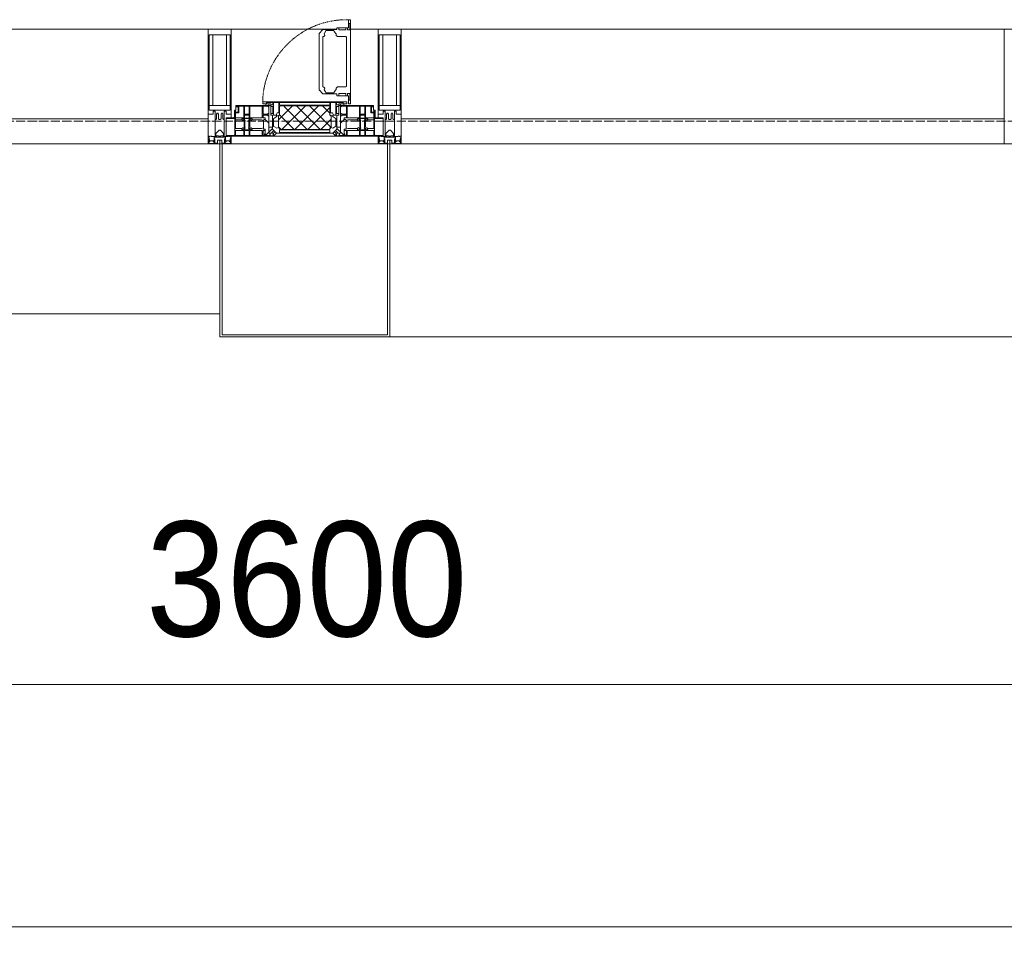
# Model space of a CAD drawing. Header units: millimetres. Extents: x 110168 to 197584, y 7718 to 235556.
# Tile 24 of 42: x 127130 to 129273, y 13576 to 15621. Entities that reach past the tile are written whole.
import ezdxf

# ---------------------------------------------------------------- set-up
doc = ezdxf.new("R2010")
doc.units = ezdxf.units.MM
doc.linetypes.add('-D1-02х01', pattern=[3, 2, -1])
doc.linetypes.add('ADSK_Линия сетки', pattern=[25, 20, -2.5, 0, -2.5])
for name, color, linetype, lineweight in [('Импосты витража', 7, 'Continuous', 18), ('Колонны', 7, 'Continuous', 18), ('Окна', 7, 'Continuous', 18), ('Оси', 7, 'Continuous', 9), ('Панели витража', 7, 'Continuous', 18), ('Размеры', 7, 'Continuous', 9), ('Размеры-100', 7, 'Continuous', 9), ('Элементы узлов', 7, 'Continuous', 18)]:
    doc.layers.add(name, color=color, linetype=linetype, lineweight=lineweight)
doc.styles.add('Arial', font='arial.ttf', dxfattribs={"width": 0.9, "height": 250})
doc.dimstyles.new('Основной_2_5_мм', dxfattribs={"dimscale": 304.8, "dimtxt": 255.06485, "dimasz": 0.463911, "dimexe": 0.492126, "dimexo": 0.492126, "dimgap": 0.098425, "dimtad": 1, "dimdec": 0, "dimdsep": 46, "dimtxsty": 'Arial', "dimblk1": 'OBLIQUE', "dimblk2": 'OBLIQUE', "dimsah": 1, "dimcen": 0.09, "dimdle": 0.492126, "dimazin": 2, "dimtfac": 1, "dimtdec": 4, "dimtix": 1, "dimtmove": 0, "dimatfit": 3, "dimfxl": 1, "dimtvp": 1, "dimtolj": 1, "dimtzin": 0, "dimlwd": 20, "dimlwe": 20, "dimarcsym": 2})

# ---------------------------------------------------------------- blocks, each defined once
blk = doc.blocks.new('Rectangular Mullion - R_StandardFrame_50Wx250H-V29-МКСС_К4_L26_87_900_')
at = {"layer": 'Импосты витража', "color": 253, "lineweight": 5, "true_color": 0xaaaaaa}
for p, q in [((-25, -250), (-25, 0)), ((-25, 0), (0, 0)), ((5, 0), (25, 0)), ((25, 0), (25, -250)), ((25, -250), (-25, -250))]:
    blk.add_line(p, q, dxfattribs=at)
blk = doc.blocks.new('System Panel - A_PAN_Glass-7508020-МКСС_К4_L26_87_900_')
at = {"layer": 'Панели витража', "color": 253, "lineweight": 5, "true_color": 0xaaaaaa}
for p, q in [((656.25, 55), (-656.25, 55)), ((-656.25, 55), (-656.25, 0)), ((656.25, 0), (656.25, 55)), ((-656.25, 0), (656.25, 0))]:
    blk.add_line(p, q, dxfattribs=at)
blk = doc.blocks.new('A_PAN_Створка - 383мм-V32-МКСС_К4_L26_87_900_')
at = {"layer": 'Панели витража', "lineweight": 5}
h = blk.add_hatch(dxfattribs=at)
h.set_pattern_fill('FP_6', color=256, style=0, pattern_type=2)
h.set_pattern_definition([(45, (-127750, -15350), (-14.1421356, 14.1421356), []), (135, (-127750, -15350), (-14.1421356, -14.1421356), [])])
h.paths.add_polyline_path([(-54.5, 31.8), (54.5, 31.8), (54.9, 34.1), (57.2, 36.4), (57.2, 60.8), (54.6, 63.4), (53.6, 82.7), (-54.6, 81.8), (-54.6, 63.4), (-57.2, 60.8), (-57.2, 36.4), (-54.9, 34.1)])
at = {"layer": 'Окна', "lineweight": 5}
for p, q in [((95.1, 270.5), (95.1, 252.9)), ((99.6, 270.5), (95.1, 270.5)), ((97.9, 262.4), (95.1, 262.4)), ((97.9, 262.4), (97.9, 248.4)), ((99.6, 270.5), (99.6, 87.5)), ((39.7, 249), (31.1, 240.4)), ((31.1, 117.6), (31.1, 240.4)), ((70.1, 249), (39.7, 249)), ((41.4, 234.2), (43.5, 236.3)), ((45, 244.7), (42.3, 239.8)), ((42.3, 239.8), (43.5, 236.3)), ((45.9, 246.8), (45, 244.7)), ((63.3, 246.8), (45.9, 246.8)), ((64.1, 245), (63.3, 246.8)), ((64.1, 245), (66.7, 241)), ((66.7, 241), (68.6, 239.7)), ((68.6, 239.7), (68.6, 236.4)), ((68.6, 236.4), (71.1, 233.9)), ((70.1, 252.9), (70.1, 249)), ((95.1, 252.9), (70.1, 252.9)), ((74.1, 248.4), (74.1, 252.9)), ((89.1, 248.4), (74.1, 248.4)), ((89.1, 252.9), (89.1, 248.4)), ((93.1, 248.4), (93.1, 252.9)), ((97.9, 248.4), (93.1, 248.4)), ((41.4, 234.2), (39.1, 233.8)), ((39.1, 179), (39.1, 233.8)), ((71.1, 233.9), (89.5, 233.9)), ((89.5, 233.9), (90.6, 232.8)), ((90.6, 125.2), (90.6, 232.8)), ((39.1, 179), (39.1, 124.2)), ((39.7, 109), (31.1, 117.6)), ((41.4, 123.8), (39.1, 124.2)), ((70.1, 109), (39.7, 109)), ((41.4, 123.8), (43.5, 121.7)), ((42.3, 118.2), (43.5, 121.7)), ((45, 113.3), (42.3, 118.2)), ((45.9, 111.2), (45, 113.3)), ((63.3, 111.2), (45.9, 111.2)), ((64.1, 113), (63.3, 111.2)), ((64.1, 113), (66.7, 117)), ((66.7, 117), (68.6, 118.3)), ((68.6, 121.6), (71.1, 124.1)), ((68.6, 118.3), (68.6, 121.6)), ((70.1, 105.1), (70.1, 109)), ((71.1, 124.1), (89.5, 124.1)), ((74.1, 109.6), (74.1, 105.1)), ((89.1, 109.6), (74.1, 109.6)), ((89.1, 105.1), (89.1, 109.6)), ((89.5, 124.1), (90.6, 125.2)), ((93.1, 109.6), (93.1, 105.1)), ((97.9, 109.6), (93.1, 109.6)), ((97.9, 95.6), (97.9, 109.6)), ((-91.5, 92), (91.5, 92)), ((-91.5, 87.5), (-91.5, 92)), ((-73.9, 87.5), (-91.5, 87.5)), ((-73.9, 62.5), (-73.9, 87.5)), ((95.1, 105.1), (70.1, 105.1)), ((73.9, 87.5), (73.9, 62.5)), ((91.5, 87.5), (73.9, 87.5)), ((91.5, 92), (91.5, 87.5)), ((95.1, 87.5), (95.1, 105.1)), ((97.9, 95.6), (95.1, 95.6)), ((99.6, 87.5), (95.1, 87.5)), ((-153, 73.5), (-150, 73.5)), ((-153, 60), (-153, 73.5)), ((-150, 84), (-78, 84)), ((-150, 73.5), (-150, 84)), ((-78, 84), (-73.9, 84)), ((-78, 84), (-78, 23.5)), ((73.9, 84), (78, 84)), ((78, 84), (150, 84)), ((78, 23.5), (78, 84)), ((150, 84), (150, 73.5)), ((150, 73.5), (153, 73.5)), ((153, 73.5), (153, 60)), ((-171, 57), (-156, 57)), ((-171, 17), (-171, 57)), ((-70, 62.5), (-73.9, 62.5)), ((-70, 32.1), (-70, 62.5)), ((70, 62.5), (70, 32.1)), ((73.9, 62.5), (70, 62.5)), ((156, 57), (171, 57)), ((171, 57), (171, 17)), ((-78, 23.5), (-67.9, 23.5)), ((-61.4, 23.5), (-70, 32.1)), ((-67.9, 23.5), (-64.6, 26.8)), ((-67.9, 17), (-67.9, 23.5)), ((-61.4, 23.5), (-67.9, 17)), ((-64.6, 26.8), (-61.4, 23.5)), ((61.4, 23.5), (-61.4, 23.5)), ((70, 32.1), (61.4, 23.5)), ((61.4, 23.5), (64.6, 26.8)), ((67.9, 17), (61.4, 23.5)), ((64.6, 26.8), (67.9, 23.5)), ((67.9, 23.5), (67.9, 17)), ((67.9, 23.5), (78, 23.5)), ((-67.9, 17), (-171, 17)), ((67.9, 17), (-67.9, 17)), ((-67.9, 17), (67.9, 17)), ((171, 17), (67.9, 17))]:
    blk.add_line(p, q, dxfattribs=at)
at = {"layer": 'Окна', "color": 253, "lineweight": 5, "true_color": 0xaaaaaa}
for p, q in [((-85, 84), (-85, 87.5)), ((-85, 87.5), (-78, 87.5)), ((-78, 87.5), (-78, 84)), ((78, 87.5), (78, 84)), ((85, 87.5), (78, 87.5)), ((85, 84), (85, 87.5)), ((-152, 20), (-152, 73.5)), ((-150.5, 69.5), (-150.5, 73.5)), ((-145, 69.5), (-150.5, 69.5)), ((-150.5, 33.6), (-150.5, 68)), ((-150.5, 68), (-143.5, 68)), ((-148.5, 82.5), (-132.4, 82.5)), ((-148.5, 81), (-148.5, 82.5)), ((-143.5, 81), (-148.5, 81)), ((-145, 69.5), (-145, 79.5)), ((-143.5, 68), (-143.5, 81)), ((-132.4, 56.6), (-132.4, 82.5)), ((-131, 82.5), (-120.8, 82.5)), ((-131, 82.5), (-131, 64.6)), ((-131, 64.6), (-120.8, 64.6)), ((-120.8, 82.5), (-120.8, 64.6)), ((-119.3, 82.5), (-92.5, 82.5)), ((-119.3, 56.6), (-119.3, 82.5)), ((-92.5, 56.6), (-92.5, 82.5)), ((-90.8, 82.5), (-79.5, 82.5)), ((-90.8, 64.6), (-90.8, 82.5)), ((-80.1, 64.6), (-90.8, 64.6)), ((-78, 84), (-85, 84)), ((-80.1, 66.1), (-80.1, 64.6)), ((-78, 66.1), (-80.1, 66.1)), ((-79.5, 82.5), (-79.5, 80.6)), ((-79.5, 80.6), (-78, 80.6)), ((-78, 66.1), (-78, 61.1)), ((78, 84), (85, 84)), ((79.5, 80.6), (78, 80.6)), ((78, 66.1), (78, 61.1)), ((78, 66.1), (80.1, 66.1)), ((90.8, 82.5), (79.5, 82.5)), ((79.5, 82.5), (79.5, 80.6)), ((80.1, 66.1), (80.1, 64.6)), ((80.1, 64.6), (90.8, 64.6)), ((90.8, 64.6), (90.8, 82.5)), ((119.3, 82.5), (92.5, 82.5)), ((92.5, 56.6), (92.5, 82.5)), ((119.3, 56.6), (119.3, 82.5)), ((120.8, 82.5), (120.8, 64.6)), ((131, 82.5), (120.8, 82.5)), ((131, 64.6), (120.8, 64.6)), ((131, 82.5), (131, 64.6)), ((132.4, 56.6), (132.4, 82.5)), ((148.5, 82.5), (132.4, 82.5)), ((143.5, 81), (148.5, 81)), ((143.5, 68), (143.5, 81)), ((150.5, 68), (143.5, 68)), ((145, 69.5), (145, 79.5)), ((145, 69.5), (150.5, 69.5)), ((148.5, 81), (148.5, 82.5)), ((150.5, 69.5), (150.5, 73.5)), ((150.5, 33.6), (150.5, 68)), ((152, 20), (152, 73.5)), ((-171, 55.5), (-152, 55.5)), ((-150.5, 56.6), (-132.4, 56.6)), ((-136.4, 52.4), (-150.5, 52.4)), ((-137.2, 54.8), (-135.8, 50.8)), ((-132.5, 54.8), (-137.2, 54.8)), ((-132.1, 49), (-135.8, 50.8)), ((-132.5, 53.8), (-133.4, 52)), ((-133.4, 52), (-130.1, 50.4)), ((-132.5, 53.8), (-132.5, 54.8)), ((-132.1, 49), (-132.1, 36.8)), ((-131, 56.5), (-131, 62.6)), ((-120.8, 62.6), (-131, 62.6)), ((-131, 56.5), (-120.8, 56.5)), ((-131, 55.1), (-131, 52.7)), ((-120.8, 55.1), (-131, 55.1)), ((-129.4, 51.1), (-131, 52.7)), ((-130.1, 50.4), (-129.4, 51.1)), ((-130.1, 35.3), (-130.1, 50.4)), ((-122.4, 51.1), (-120.8, 52.7)), ((-121.7, 50.4), (-122.4, 51.1)), ((-118.4, 52), (-121.7, 50.4)), ((-121.7, 35.3), (-121.7, 50.4)), ((-120.8, 56.5), (-120.8, 62.6)), ((-120.8, 55.1), (-120.8, 52.7)), ((-119.7, 49), (-115.9, 50.8)), ((-119.7, 49), (-119.7, 36.8)), ((-92.5, 56.6), (-119.3, 56.6)), ((-119.3, 54.8), (-114.6, 54.8)), ((-119.3, 53.8), (-119.3, 54.8)), ((-119.3, 53.8), (-118.4, 52)), ((-114.6, 54.8), (-115.9, 50.8)), ((-94.1, 52.5), (-115.3, 52.5)), ((-89.9, 50.9), (-94.1, 52.5)), ((-90.8, 62.7), (-90.8, 56.6)), ((-80.4, 62.7), (-90.8, 62.7)), ((-90.8, 56.6), (-85.9, 56.6)), ((-89.9, 52.2), (-88.6, 53.5)), ((-89.9, 52.2), (-89.9, 50.9)), ((-89.9, 35.1), (-89.9, 50.9)), ((-85.9, 53.5), (-88.6, 53.5)), ((-85.9, 56.6), (-85.9, 53.5)), ((-85.9, 53.5), (-78, 45.6)), ((-80.4, 61.1), (-80.4, 62.7)), ((-78, 61.1), (-80.4, 61.1)), ((-78, 45.6), (-78, 36.8)), ((78, 61.1), (80.4, 61.1)), ((85.9, 53.5), (78, 45.6)), ((78, 45.6), (78, 36.8)), ((80.4, 62.7), (90.8, 62.7)), ((80.4, 61.1), (80.4, 62.7)), ((85.9, 56.6), (85.9, 53.5)), ((90.8, 56.6), (85.9, 56.6)), ((85.9, 53.5), (88.6, 53.5)), ((89.9, 52.2), (88.6, 53.5)), ((89.9, 50.9), (94.1, 52.5)), ((89.9, 52.2), (89.9, 50.9)), ((89.9, 35.1), (89.9, 50.9)), ((90.8, 62.7), (90.8, 56.6)), ((92.5, 56.6), (119.3, 56.6)), ((94.1, 52.5), (115.3, 52.5)), ((114.6, 54.8), (115.9, 50.8)), ((119.3, 54.8), (114.6, 54.8)), ((119.7, 49), (115.9, 50.8)), ((119.3, 53.8), (118.4, 52)), ((118.4, 52), (121.7, 50.4)), ((119.3, 53.8), (119.3, 54.8)), ((119.7, 49), (119.7, 36.8)), ((120.8, 56.5), (120.8, 62.6)), ((120.8, 62.6), (131, 62.6)), ((131, 56.5), (120.8, 56.5)), ((120.8, 55.1), (120.8, 52.7)), ((120.8, 55.1), (131, 55.1)), ((122.4, 51.1), (120.8, 52.7)), ((121.7, 50.4), (122.4, 51.1)), ((121.7, 35.3), (121.7, 50.4)), ((129.4, 51.1), (131, 52.7)), ((130.1, 50.4), (129.4, 51.1)), ((133.4, 52), (130.1, 50.4)), ((130.1, 35.3), (130.1, 50.4)), ((131, 56.5), (131, 62.6)), ((131, 55.1), (131, 52.7)), ((132.1, 49), (135.8, 50.8)), ((132.1, 49), (132.1, 36.8)), ((150.5, 56.6), (132.4, 56.6)), ((132.5, 54.8), (137.2, 54.8)), ((132.5, 53.8), (132.5, 54.8)), ((132.5, 53.8), (133.4, 52)), ((137.2, 54.8), (135.8, 50.8)), ((136.4, 52.4), (150.5, 52.4)), ((171, 55.5), (152, 55.5)), ((-136.3, 33.6), (-150.5, 33.6)), ((-150.5, 29.4), (-132.4, 29.4)), ((-150.5, 17), (-150.5, 29.4)), ((-137.2, 31), (-135.8, 35)), ((-132.5, 31), (-137.2, 31)), ((-132.1, 36.8), (-135.8, 35)), ((-133.4, 33.7), (-130.1, 35.3)), ((-132.5, 31.9), (-133.4, 33.7)), ((-132.5, 31.9), (-132.5, 31)), ((-132.4, 29.4), (-132.4, 18.6)), ((-129.4, 34.6), (-131, 33)), ((-131, 30.9), (-131, 33)), ((-120.8, 30.9), (-131, 30.9)), ((-131, 29.5), (-120.8, 29.5)), ((-131, 18.2), (-131, 29.5)), ((-130.1, 35.3), (-129.4, 34.6)), ((-121.7, 35.3), (-122.4, 34.6)), ((-122.4, 34.6), (-120.8, 33)), ((-118.4, 33.7), (-121.7, 35.3)), ((-120.8, 30.9), (-120.8, 33)), ((-120.8, 18.2), (-120.8, 29.5)), ((-119.7, 36.8), (-115.9, 35)), ((-119.3, 31.9), (-118.4, 33.7)), ((-119.3, 31.9), (-119.3, 31)), ((-119.3, 31), (-114.6, 31)), ((-92.5, 29.4), (-119.3, 29.4)), ((-119.3, 29.4), (-119.3, 18.6)), ((-114.6, 31), (-115.9, 35)), ((-94.1, 33.5), (-115.4, 33.5)), ((-89.9, 35.1), (-94.1, 33.5)), ((-92.5, 18.6), (-92.5, 29.4)), ((-90.8, 18.5), (-90.8, 29.4)), ((-90.8, 29.4), (-85.9, 29.4)), ((-89.9, 32.5), (-89.9, 35.1)), ((-85.9, 32.5), (-89.9, 32.5)), ((-87.3, 21.9), (-85.9, 21.9)), ((-87.3, 20.4), (-87.3, 21.9)), ((-85.9, 29.4), (-85.9, 32.5)), ((-85.9, 21.9), (-85.9, 29.4)), ((-70, 33.8), (-83.4, 20.4)), ((-78, 36.8), (-70, 36.8)), ((-75.9, 23.5), (-73, 23.5)), ((-75.9, 21.5), (-75.9, 23.5)), ((-75.9, 21.5), (-75.9, 18.2)), ((-74.9, 21.5), (-75.9, 21.5)), ((-74.9, 17.9), (-74.9, 21.5)), ((-67.2, 29.3), (-73, 23.5)), ((-70, 36.8), (-70, 33.8)), ((-68.9, 21.5), (-68.9, 17.9)), ((-67.9, 21.5), (-68.9, 21.5)), ((-67.9, 23.5), (-64.6, 26.8)), ((-67.9, 21.5), (-67.9, 23.5)), ((-64.6, 26.8), (-67.2, 29.3)), ((64.6, 26.8), (67.2, 29.3)), ((67.9, 23.5), (64.6, 26.8)), ((67.2, 29.3), (73, 23.5)), ((67.9, 21.5), (67.9, 23.5)), ((67.9, 21.5), (68.9, 21.5)), ((68.9, 21.5), (68.9, 17.9)), ((70, 36.8), (70, 33.8)), ((78, 36.8), (70, 36.8)), ((70, 33.8), (83.4, 20.4)), ((75.9, 23.5), (73, 23.5)), ((74.9, 21.5), (75.9, 21.5)), ((74.9, 17.9), (74.9, 21.5)), ((75.9, 21.5), (75.9, 23.5)), ((75.9, 21.5), (75.9, 18.2)), ((85.9, 32.5), (89.9, 32.5)), ((85.9, 29.4), (85.9, 32.5)), ((85.9, 21.9), (85.9, 29.4)), ((90.8, 29.4), (85.9, 29.4)), ((87.3, 21.9), (85.9, 21.9)), ((87.3, 20.4), (87.3, 21.9)), ((89.9, 35.1), (94.1, 33.5)), ((89.9, 32.5), (89.9, 35.1)), ((90.8, 18.5), (90.8, 29.4)), ((92.5, 18.6), (92.5, 29.4)), ((92.5, 29.4), (119.3, 29.4)), ((94.1, 33.5), (115.4, 33.5)), ((114.6, 31), (115.9, 35)), ((119.3, 31), (114.6, 31)), ((119.7, 36.8), (115.9, 35)), ((118.4, 33.7), (121.7, 35.3)), ((119.3, 31.9), (118.4, 33.7)), ((119.3, 31.9), (119.3, 31)), ((119.3, 29.4), (119.3, 18.6)), ((122.4, 34.6), (120.8, 33)), ((120.8, 30.9), (120.8, 33)), ((120.8, 30.9), (131, 30.9)), ((120.8, 18.2), (120.8, 29.5)), ((131, 29.5), (120.8, 29.5)), ((121.7, 35.3), (122.4, 34.6)), ((130.1, 35.3), (129.4, 34.6)), ((129.4, 34.6), (131, 33)), ((133.4, 33.7), (130.1, 35.3)), ((131, 30.9), (131, 33)), ((131, 18.2), (131, 29.5)), ((132.1, 36.8), (135.8, 35)), ((150.5, 29.4), (132.4, 29.4)), ((132.4, 29.4), (132.4, 18.6)), ((132.5, 31.9), (133.4, 33.7)), ((132.5, 31.9), (132.5, 31)), ((132.5, 31), (137.2, 31)), ((137.2, 31), (135.8, 35)), ((136.3, 33.6), (150.5, 33.6)), ((150.5, 17), (150.5, 29.4)), ((-171, 18.5), (-153.5, 18.5)), ((-153.5, 18.5), (-152, 20)), ((-132.4, 18.6), (-150.5, 18.6)), ((-120.8, 18.2), (-131, 18.2)), ((-119.3, 18.6), (-92.5, 18.6)), ((-87.3, 18.5), (-90.8, 18.5)), ((-87.3, 20.4), (-87.3, 18.5)), ((-84.8, 20.4), (-87.3, 20.4)), ((-85.9, 18.2), (-85.9, 20.4)), ((-75.9, 18.2), (-85.9, 18.2)), ((-83.4, 20.4), (-84.8, 20.4)), ((-68.9, 17.9), (-74.9, 17.9)), ((68.9, 17.9), (74.9, 17.9)), ((75.9, 18.2), (85.9, 18.2)), ((83.4, 20.4), (84.8, 20.4)), ((84.8, 20.4), (87.3, 20.4)), ((85.9, 18.2), (85.9, 20.4)), ((87.3, 20.4), (87.3, 18.5)), ((87.3, 18.5), (90.8, 18.5)), ((119.3, 18.6), (92.5, 18.6)), ((120.8, 18.2), (131, 18.2)), ((132.4, 18.6), (150.5, 18.6)), ((153.5, 18.5), (152, 20)), ((171, 18.5), (153.5, 18.5))]:
    blk.add_line(p, q, dxfattribs=at)
at = {"layer": 'Окна', "linetype": '-D1-02х01', "lineweight": 5}
blk.add_arc((91.4, 87.5), 183, 88.8555, 178.5909, dxfattribs=at)
at = {"layer": 'Окна', "lineweight": 5}
for centre, start, end in [((-156, 60), 270, 360), ((156, 60), 180, 270)]:
    blk.add_arc(centre, 3, start, end, dxfattribs=at)
at = {"layer": 'Элементы узлов', "color": 253, "lineweight": 5, "true_color": 0xaaaaaa}
for p, q in [((-91.5, 92), (-91.5, 87.5)), ((-91.5, 92), (91.5, 92)), ((-91.5, 87.5), (-73.9, 87.5)), ((-83.4, 90.3), (-69.4, 90.3)), ((-83.4, 90.3), (-83.4, 87.5)), ((-73.9, 87.5), (-73.9, 62.5)), ((-69.4, 90.3), (-69.4, 85.5)), ((-67.9, 89.3), (-66.9, 90.3)), ((-67.9, 62.5), (-67.9, 89.3)), ((-66.9, 90.3), (-57.4, 90.3)), ((-57.4, 90.3), (-56.4, 89.4)), ((-56.4, 89.4), (-56.4, 67.7)), ((-53.9, 90.3), (-54.9, 89.3)), ((-54.9, 89.3), (-54.9, 85.6)), ((53.9, 90.3), (-53.9, 90.3)), ((53.9, 90.3), (54.9, 89.3)), ((54.9, 89.3), (54.9, 85.6)), ((57.4, 90.3), (56.4, 89.4)), ((56.4, 89.4), (56.4, 67.7)), ((66.9, 90.3), (57.4, 90.3)), ((67.9, 89.3), (66.9, 90.3)), ((67.9, 62.5), (67.9, 89.3)), ((69.4, 90.3), (69.4, 85.5)), ((83.4, 90.3), (69.4, 90.3)), ((91.5, 87.5), (73.9, 87.5)), ((73.9, 87.5), (73.9, 62.5)), ((83.4, 90.3), (83.4, 87.5)), ((91.5, 92), (91.5, 87.5)), ((-69.4, 85.5), (-73.9, 85.5)), ((-73.9, 81.5), (-69.4, 81.5)), ((-69.4, 66.5), (-73.9, 66.5)), ((-69.4, 81.5), (-69.4, 66.5)), ((-60.1, 67.7), (-61.7, 64.9)), ((-61.7, 64.9), (-61.7, 62.5)), ((-56.4, 67.7), (-60.1, 67.7)), ((-54.9, 85.6), (-53.9, 84.6)), ((-54.9, 81.9), (-53.8, 83)), ((-54.9, 63.5), (-54.9, 81.9)), ((-53.6, 82.7), (-54.6, 81.8)), ((-54.6, 81.8), (-54.6, 63.4)), ((-53.9, 84.6), (53.9, 84.6)), ((53.8, 83), (-53.8, 83)), ((53.6, 82.7), (-53.6, 82.7)), ((54.6, 81.8), (53.6, 82.7)), ((54.9, 81.9), (53.8, 83)), ((54.9, 85.6), (53.9, 84.6)), ((54.6, 63.4), (54.6, 81.8)), ((54.9, 63.5), (54.9, 81.9)), ((56.4, 67.7), (60.1, 67.7)), ((60.1, 67.7), (61.7, 64.9)), ((61.7, 64.9), (61.7, 62.5)), ((69.4, 85.5), (73.9, 85.5)), ((69.4, 81.5), (69.4, 66.5)), ((73.9, 81.5), (69.4, 81.5)), ((69.4, 66.5), (73.9, 66.5)), ((-73.9, 62.5), (-70, 62.5)), ((-70, 62.5), (-70, 32.1)), ((-61.7, 62.5), (-67.9, 62.5)), ((-66, 56.5), (-67.8, 55.7)), ((-67.8, 55.7), (-67.8, 38.3)), ((-66, 56.5), (-62, 59.1)), ((-62, 59.1), (-60.7, 61)), ((-60.7, 61), (-57.4, 61)), ((-57.4, 61), (-54.9, 63.5)), ((-54.6, 63.4), (-57.2, 60.8)), ((-57.2, 60.8), (-57.2, 36.4)), ((57.2, 60.8), (54.6, 63.4)), ((57.4, 61), (54.9, 63.5)), ((57.2, 36.4), (57.2, 60.8)), ((60.7, 61), (57.4, 61)), ((62, 59.1), (60.7, 61)), ((61.7, 62.5), (67.9, 62.5)), ((66, 56.5), (62, 59.1)), ((66, 56.5), (67.8, 55.7)), ((67.8, 55.7), (67.8, 38.3)), ((70, 62.5), (70, 32.1)), ((73.9, 62.5), (70, 62.5)), ((-70, 32.1), (-61.4, 23.5)), ((-67.8, 38.3), (-65.7, 37.4)), ((-65.7, 37.4), (-60.8, 34.7)), ((61.4, 23.5), (-61.4, 23.5)), ((-60.8, 34.7), (-57.3, 35.9)), ((-55.2, 33.8), (-57.3, 35.9)), ((-57.2, 36.4), (-54.9, 34.1)), ((-55.2, 33.8), (-54.8, 31.5)), ((-54.9, 34.1), (-54.5, 31.8)), ((-53.9, 30.5), (-54.9, 29.5)), ((-54.9, 29.5), (-54.9, 25.8)), ((-54.9, 25.8), (-53.9, 24.8)), ((0, 31.5), (-54.8, 31.5)), ((-54.5, 31.8), (54.5, 31.8)), ((53.9, 30.5), (-53.9, 30.5)), ((-53.9, 24.8), (53.9, 24.8)), ((0, 31.5), (54.8, 31.5)), ((53.9, 30.5), (54.9, 29.5)), ((54.9, 25.8), (53.9, 24.8)), ((54.5, 31.8), (54.9, 34.1)), ((55.2, 33.8), (54.8, 31.5)), ((54.9, 34.1), (57.2, 36.4)), ((54.9, 29.5), (54.9, 25.8)), ((55.2, 33.8), (57.3, 35.9)), ((60.8, 34.7), (57.3, 35.9)), ((65.7, 37.4), (60.8, 34.7)), ((70, 32.1), (61.4, 23.5)), ((67.8, 38.3), (65.7, 37.4))]:
    blk.add_line(p, q, dxfattribs=at)
blk = doc.blocks.new('Rectangular Mullion - R_StandardFrame_50Wx250H-5780975-МКСС_К4_L26_87_900_')
at = {"layer": 'Импосты витража', "color": 253, "lineweight": 5, "true_color": 0xaaaaaa}
blk.add_line((134740, 15600), (133427.5, 15600), dxfattribs=at)
blk = doc.blocks.new('Rectangular Mullion - R_StandardFrame_50Wx250H-4674740-МКСС_К4_L26_87_900_')
at = {"layer": 'Импосты витража', "color": 253, "lineweight": 5, "true_color": 0xaaaaaa}
for p, q in [((131420.1, 15600), (131190, 15600)), ((131510, 15600), (131449.6, 15600))]:
    blk.add_line(p, q, dxfattribs=at)
blk = doc.blocks.new('Rectangular Mullion - 50Wx250H-2623690-МКСС_К4_L26_87_900_')
at = {"layer": 'Элементы узлов', "color": 253, "lineweight": 5, "true_color": 0xaaaaaa}
for p, q in [((-25, 65.2), (-25, 250)), ((-25, 250), (0, 250)), ((-23, 237.3), (0, 237.3)), ((-23, 237.3), (-23, 73.6)), ((-14.9, 84), (-14.9, 237.3)), ((25, 250), (0, 250)), ((23, 237.3), (0, 237.3)), ((14.9, 84), (14.9, 237.3)), ((23, 237.3), (23, 73.6)), ((25, 65.2), (25, 250)), ((-14, 65.2), (-25, 65.2)), ((0, 84), (-23, 84)), ((-0.5, 73.6), (-23, 73.6)), ((-14, 71.3), (-14, 65.2)), ((-10, 71.3), (-14, 71.3)), ((-10, 53), (-10, 71.3)), ((-7, 65.2), (-5.9, 67.3)), ((-7, 65.2), (-7, 54.7)), ((-4.1, 67.3), (-5.9, 67.3)), ((-4.1, 67.3), (-2.9, 65.1)), ((-2.9, 65.1), (-2.9, 54.6)), ((0, 84), (23, 84)), ((0.5, 73.6), (23, 73.6)), ((4.1, 67.3), (2.9, 65.1)), ((2.9, 65.1), (2.9, 54.6)), ((4.1, 67.3), (5.9, 67.3)), ((7, 65.2), (5.9, 67.3)), ((7, 65.2), (7, 54.7)), ((10, 71.3), (14, 71.3)), ((10, 53), (10, 71.3)), ((14, 71.3), (14, 65.2)), ((14, 65.2), (25, 65.2)), ((-8.7, 53), (-10, 53)), ((-10, 53), (-10, 17)), ((-8.7, 53), (-7, 54.7)), ((-1.3, 53), (-2.9, 54.6)), ((0, 53), (-1.3, 53)), ((0, 53), (1.3, 53)), ((1.3, 53), (2.9, 54.6)), ((8.7, 53), (7, 54.7)), ((8.7, 53), (10, 53)), ((10, 53), (10, 17)), ((-8.5, 23), (-1.5, 30)), ((-8.5, 18.5), (-8.5, 23)), ((-1.5, 30), (0, 30)), ((1.5, 30), (0, 30)), ((8.5, 23), (1.5, 30)), ((8.5, 18.5), (8.5, 23)), ((-23.8, 14.6), (-25, 14.2)), ((-25, 0), (-25, 14.2)), ((-22.3, 17), (-23.8, 17)), ((-23.8, 17), (-23.8, 14.6)), ((-22.5, 10.6), (-23.8, 14.6)), ((-22.5, 10.6), (-23.7, 9.9)), ((-23.7, 1.3), (-23.7, 9.9)), ((-23.7, 1.3), (-11.8, 1.3)), ((-23.2, 10.2), (-22.5, 8)), ((-22.5, 8), (-22.5, 4.5)), ((-21.3, 4.5), (-22.5, 4.5)), ((-22.3, 17), (-22.3, 16)), ((-22.3, 16), (-21.3, 16)), ((-19, 17.6), (-21.3, 16)), ((-21.3, 4.5), (-21.3, 6.5)), ((-21.3, 6.5), (-14.2, 6.5)), ((-18.4, 16.6), (-19, 17.6)), ((-7.4, 16.6), (-18.4, 16.6)), ((-14.2, 6.5), (-14.2, 4.5)), ((-13.2, 4.5), (-14.2, 4.5)), ((-13.2, 4.5), (-12.2, 7.2)), ((-12.7, 7.6), (-11.3, 11.4)), ((-12.7, 7.6), (-11.8, 6.9)), ((-12.2, 9), (-12.2, 14.8)), ((-12.2, 14.8), (0, 14.8)), ((-11.8, 1.3), (-11.8, 6.9)), ((-10.5, 11.2), (-11.3, 11.4)), ((-10.5, 1.5), (-10.5, 11.2)), ((-4.8, 1.5), (-10.5, 1.5)), ((-10, 17), (-7.5, 17)), ((-7.5, 18.5), (-8.5, 18.5)), ((-7.5, 17), (-7.5, 18.5)), ((-7.4, 18), (-7.4, 16.6)), ((-2.6, 18), (-7.4, 18)), ((0, 8), (-4.8, 8)), ((-4.8, 1.5), (-4.8, 8)), ((-2.6, 18), (-2.6, 16.8)), ((-2.6, 16.8), (0, 16.8)), ((2.6, 16.8), (0, 16.8)), ((0, 14.8), (0, 16.8)), ((0, 14.8), (0, 16.8)), ((12.2, 14.8), (0, 14.8)), ((0, 0), (0, 8)), ((0, 8), (4.8, 8)), ((0, 0), (0, 8)), ((2.6, 18), (2.6, 16.8)), ((2.6, 18), (7.4, 18)), ((4.8, 1.5), (4.8, 8)), ((4.8, 1.5), (10.5, 1.5)), ((7.4, 18), (7.4, 16.6)), ((7.4, 16.6), (18.4, 16.6)), ((7.5, 18.5), (8.5, 18.5)), ((7.5, 17), (7.5, 18.5)), ((10, 17), (7.5, 17)), ((10.5, 11.2), (11.3, 11.4)), ((10.5, 1.5), (10.5, 11.2)), ((12.7, 7.6), (11.3, 11.4)), ((12.7, 7.6), (11.8, 6.9)), ((11.8, 1.3), (11.8, 6.9)), ((23.7, 1.3), (11.8, 1.3)), ((12.2, 9), (12.2, 14.8)), ((13.2, 4.5), (12.2, 7.2)), ((13.2, 4.5), (14.2, 4.5)), ((21.3, 6.5), (14.2, 6.5)), ((14.2, 6.5), (14.2, 4.5)), ((18.4, 16.6), (19, 17.6)), ((19, 17.6), (21.3, 16)), ((22.3, 16), (21.3, 16)), ((21.3, 4.5), (21.3, 6.5)), ((21.3, 4.5), (22.5, 4.5)), ((22.3, 17), (22.3, 16)), ((22.3, 17), (23.8, 17)), ((22.5, 10.6), (23.8, 14.6)), ((22.5, 10.6), (23.7, 9.9)), ((23.2, 10.2), (22.5, 8)), ((22.5, 8), (22.5, 4.5)), ((23.7, 1.3), (23.7, 9.9)), ((23.8, 17), (23.8, 14.6)), ((23.8, 14.6), (25, 14.2)), ((25, 0), (25, 14.2)), ((-25, 0), (0, 0)), ((25, 0), (0, 0))]:
    blk.add_line(p, q, dxfattribs=at)
for centre, start, end in [((-0.5, 73.1), 360, 90), ((0.5, 73.1), 90, 180)]:
    blk.add_arc(centre, 0.5, start, end, dxfattribs=at)
blk = doc.blocks.new('Rectangular Mullion - R_StandardFrame_50Wx250H-V30-МКСС_К4_L26_87_900_')
at = {"layer": 'Импосты витража', "color": 253, "lineweight": 5, "true_color": 0xaaaaaa}
for p, q in [((-25, -250), (-25, 0)), ((-25, 0), (0, 0)), ((5, 0), (25, 0)), ((25, 0), (25, -17)), ((25, -57), (25, -250)), ((25, -250), (-25, -250))]:
    blk.add_line(p, q, dxfattribs=at)
blk = doc.blocks.new('Rectangular Mullion - R_StandardFrame_50Wx250H-V31-МКСС_К4_L26_87_900_')
at = {"layer": 'Импосты витража', "color": 253, "lineweight": 5, "true_color": 0xaaaaaa}
for p, q in [((-25, -17), (-25, 0)), ((-25, 0), (-5, 0)), ((0, 0), (25, 0)), ((25, 0), (25, -250)), ((-25, -250), (-25, -57)), ((25, -250), (-25, -250))]:
    blk.add_line(p, q, dxfattribs=at)
blk = doc.blocks.new('A_SLK_PAN_Type1 - Прямой тип панели Ф-1_1-7504014-МКСС_К4_L26_87_900_')
at = {"layer": 'Колонны', "lineweight": 5}
for p, q in [((-185, 420), (185, 420)), ((-185, 0), (-185, 420)), ((-180, 415), (-180, 0)), ((180, 415), (-180, 415)), ((180, 0), (180, 415)), ((185, 420), (185, 0)), ((-180, 0), (-185, 0)), ((-160, 0), (160, 0)), ((185, 0), (180, 0))]:
    blk.add_line(p, q, dxfattribs=at)
blk = doc.blocks.new('A_OGR_PAN_Отлив - A_OGR_PAN_Отлив-6121347-МКСС_К4_L26_87_900_')
at = {"layer": 'Колонны', "color": 253, "lineweight": 5, "true_color": 0xaaaaaa}
blk.add_line((-681.25, -420), (681.25, -420), dxfattribs=at)
blk = doc.blocks.new('A_OGR_PAN_Отлив - A_OGR_PAN_Отлив-6121443-МКСС_К4_L26_87_900_')
at = {"layer": 'Колонны', "color": 253, "lineweight": 5, "true_color": 0xaaaaaa}
blk.add_line((-681.25, -370), (681.25, -370), dxfattribs=at)
blk = doc.blocks.new('135_SLK_K4_AR_FCD_rvt-1-МКСС_К4_L26_87_900_')
at = {"layer": 'Импосты витража', "color": 253, "lineweight": 5, "true_color": 0xaaaaaa}
for name, p in [('Rectangular Mullion - R_StandardFrame_50Wx250H-5780975-МКСС_К4_L26_87_900_', (-7200, 0)), ('Rectangular Mullion - 50Wx250H-2623690-МКСС_К4_L26_87_900_', (127565, 15350)), ('Rectangular Mullion - R_StandardFrame_50Wx250H-4674740-МКСС_К4_L26_87_900_', (-3600, 0)), ('Rectangular Mullion - 50Wx250H-2623690-МКСС_К4_L26_87_900_', (127935, 15350)), ('Rectangular Mullion - R_StandardFrame_50Wx250H-5780975-МКСС_К4_L26_87_900_', (-5467.5, 0))]:
    blk.add_blockref(name, p, dxfattribs=at)
at = {"layer": 'Импосты витража', "color": 253, "lineweight": 5, "true_color": 0xaaaaaa, "extrusion": (0, 0, -1), "rotation": 180}
for name, p in [('Rectangular Mullion - R_StandardFrame_50Wx250H-V30-МКСС_К4_L26_87_900_', (-127565, 15350)), ('Rectangular Mullion - R_StandardFrame_50Wx250H-V31-МКСС_К4_L26_87_900_', (-127935, 15350)), ('Rectangular Mullion - R_StandardFrame_50Wx250H-V29-МКСС_К4_L26_87_900_', (-129297.5, 15350))]:
    blk.add_blockref(name, p, dxfattribs=at)
at = {"layer": 'Колонны', "color": 253, "lineweight": 5, "true_color": 0xaaaaaa, "rotation": 180}
blk.add_blockref('A_SLK_PAN_Type1 - Прямой тип панели Ф-1_1-7504014-МКСС_К4_L26_87_900_', (127750, 15350), dxfattribs=at)
at = {"layer": 'Колонны', "color": 253, "lineweight": 5, "true_color": 0xaaaaaa}
for name, p in [('A_OGR_PAN_Отлив - A_OGR_PAN_Отлив-6121443-МКСС_К4_L26_87_900_', (126883.8, 15350)), ('A_OGR_PAN_Отлив - A_OGR_PAN_Отлив-6121347-МКСС_К4_L26_87_900_', (128616.3, 15350))]:
    blk.add_blockref(name, p, dxfattribs=at)
at = {"layer": 'Панели витража', "color": 253, "lineweight": 5, "true_color": 0xaaaaaa}
for name, p in [('A_PAN_Створка - 383мм-V32-МКСС_К4_L26_87_900_', (127750, 15350)), ('System Panel - A_PAN_Glass-7508020-МКСС_К4_L26_87_900_', (126883.8, 15350)), ('System Panel - A_PAN_Glass-7508020-МКСС_К4_L26_87_900_', (128616.3, 15350))]:
    blk.add_blockref(name, p, dxfattribs=at)
blk = doc.blocks.new('DIMBLOCK7-МКСС_К4_L26_87_900_')
at = {"layer": 'Размеры-100', "lineweight": 20, "transparency": 16777216}
for p, q in [((125950, 14173.9), (125950, 14323.9)), ((129550, 14173.9), (129550, 14323.9)), ((125950, 14173.9), (129550, 14173.9)), ((125950, 14173.9), (125950, 14123.9)), ((129550, 14173.9), (129550, 14123.9))]:
    blk.add_line(p, q, dxfattribs=at)
at = {"layer": 'Размеры-100', "lineweight": 40, "transparency": 16777216}
for p, q in [((125950, 14173.9), (126020.7, 14244.6)), ((129550, 14173.9), (129620.7, 14244.6)), ((125950, 14173.9), (125879.3, 14103.2)), ((129550, 14173.9), (129479.3, 14103.2))]:
    blk.add_line(p, q, dxfattribs=at)
at = {"layer": 'Размеры-100', "color": 0, "lineweight": 20, "transparency": 16777216, "insert": (127404.7, 14528.5), "char_height": 250, "width": 828.765, "attachment_point": 1, "line_spacing_factor": 0.941778, "style": 'Arial'}
blk.add_mtext('3600', dxfattribs=at)
blk = doc.blocks.new('_Oblique')
at = {"color": 0, "linetype": 'ByBlock', "lineweight": -2}
blk.add_line((-0.5, -0.5), (0.5, 0.5), dxfattribs=at)
blk = doc.blocks.new('DIMBLOCK16-МКСС_К4_L26_87_900_')
at = {"layer": 'Размеры-100', "lineweight": 20, "transparency": 16777216}
for p, q in [((115150, 13646.3), (115150, 13796.3)), ((136750, 13646.3), (136750, 13796.3)), ((115000, 13646.3), (136900, 13646.3)), ((115150, 13646.3), (115150, 13596.3)), ((136750, 13646.3), (136750, 13596.3))]:
    blk.add_line(p, q, dxfattribs=at)
at = {"layer": 'Размеры-100', "lineweight": 40, "transparency": 16777216}
for p, q in [((115150, 13646.3), (115220.7, 13717)), ((136750, 13646.3), (136820.7, 13717)), ((115150, 13646.3), (115079.3, 13575.6)), ((136750, 13646.3), (136679.3, 13575.6))]:
    blk.add_line(p, q, dxfattribs=at)
at = {"layer": 'Размеры-100', "color": 0, "lineweight": 20, "transparency": 16777216, "insert": (125518.4, 14000.8), "char_height": 250, "width": 1035.956, "attachment_point": 1, "line_spacing_factor": 0.941778, "style": 'Arial'}
blk.add_mtext('21600', dxfattribs=at)

msp = doc.modelspace()

# ---------------------------------------------------------------- linework, layer by layer
at = {"layer": 'Оси', "linetype": 'ADSK_Линия сетки'}
msp.add_line((136730, 15400), (110985.5, 15400), dxfattribs=at)

# ---------------------------------------------------------------- block references
at = {"lineweight": 5}
msp.add_blockref('135_SLK_K4_AR_FCD_rvt-1-МКСС_К4_L26_87_900_', (0, 0), dxfattribs=at)

# ---------------------------------------------------------------- dimensions: what is measured, and where the dimension line sits
at = {"layer": 'Размеры', "lineweight": 20}
for base, p1, p2, override, picture, middle in [((129550, 14173.9), (125950, 14273.9), (129550, 14273.9), {"dimpost": '<>', "dimfxl": 3600}, 'DIMBLOCK7-МКСС_К4_L26_87_900_', (127750, 14331.6)), ((136750, 13646.3), (115150, 13746.3), (136750, 13746.3), {"dimpost": '<>', "dimfxl": 21600}, 'DIMBLOCK16-МКСС_К4_L26_87_900_', (125950, 13803.9))]:
    dim = msp.add_linear_dim(base=base, p1=p1, p2=p2, dimstyle='Основной_2_5_мм', override=override, dxfattribs=at)
    dim.commit()
    dim.dimension.update_dxf_attribs({"geometry": picture, "text_midpoint": middle})

doc.saveas('drawing.dxf')
